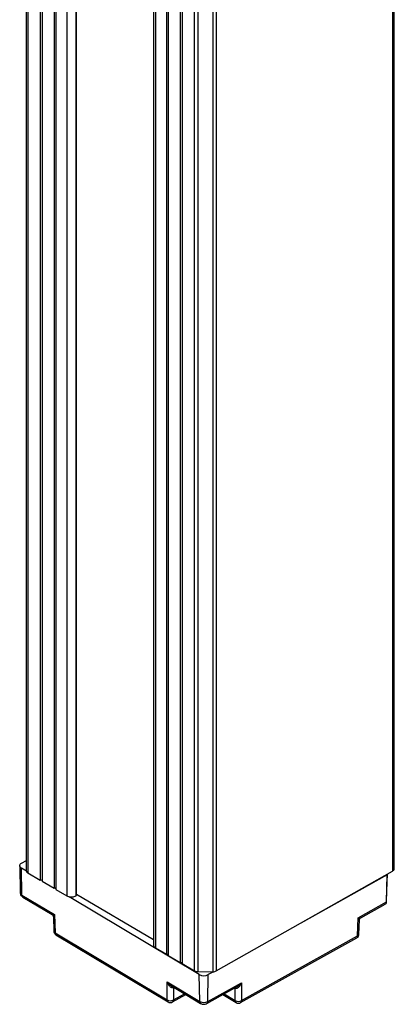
# Model space of a CAD drawing. Header units: millimetres. Extents: x 0 to 1189, y 0 to 841.
# Tile 4 of 12: x 568 to 589, y 224 to 279. Entities that reach past the tile are written whole.
import ezdxf

# ---------------------------------------------------------------- set-up
doc = ezdxf.new("R2010")
doc.units = ezdxf.units.MM

msp = doc.modelspace()

# ---------------------------------------------------------------- linework, layer by layer
at = {"color": 7, "linetype": 'Continuous', "lineweight": 25}
for p, q in [((588.8859, 231.4737), (588.8859, 366.203)), ((568.3451, 231.3291), (568.3451, 365.998)), ((568.4168, 365.9559), (568.4168, 231.2266)), ((588.7813, 366.0588), (588.7813, 231.3296)), ((569.1152, 365.5456), (569.1152, 230.8164)), ((569.2203, 365.4838), (569.2203, 230.7546)), ((569.8862, 365.0927), (569.8862, 230.3634)), ((569.9913, 365.0309), (569.9913, 230.3017)), ((570.6046, 364.6706), (570.6046, 229.9414)), ((571.1465, 230.0006), (571.1465, 364.3523)), ((575.4457, 361.8267), (575.4457, 227.1802)), ((575.546, 361.7678), (575.546, 227.0385)), ((576.1593, 361.4075), (576.1593, 226.6783)), ((576.2645, 361.3457), (576.2645, 226.6165)), ((576.9303, 360.9546), (576.9303, 226.2253)), ((577.0355, 360.8928), (577.0355, 226.1636)), ((577.7339, 225.7533), (577.7339, 360.4825)), ((577.91, 360.4394), (577.91, 225.7101)), ((578.7635, 225.7058), (578.7635, 360.4351)), ((578.9409, 360.4764), (578.9409, 225.7472)), ((567.9646, 231.624), (567.997, 230.1101)), ((568.3458, 231.317), (568.0628, 231.4862)), ((568.0861, 229.985), (568.0628, 231.4862)), ((568.0715, 231.7719), (568.3451, 231.9244)), ((568.4168, 231.2266), (569.1152, 230.8164)), ((578.9409, 225.7472), (588.7813, 231.3296)), ((588.4902, 231.117), (583.6582, 228.4233)), ((588.4581, 229.6109), (588.4902, 231.117)), ((588.4761, 230.2077), (588.4967, 231.1682)), ((588.4916, 231.1653), (588.4902, 231.117)), ((569.1152, 230.8164), (569.2203, 230.836)), ((569.2203, 230.7942), (569.1671, 230.8261)), ((569.2203, 230.7546), (569.8862, 230.3634)), ((569.8862, 230.3634), (569.9913, 230.3831)), ((568.0861, 229.985), (569.9088, 228.8954)), ((568.1377, 229.8742), (569.7729, 228.8967)), ((569.9913, 230.3333), (569.9279, 230.3712)), ((569.9913, 230.3017), (570.6046, 229.9414)), ((577.9965, 225.5479), (570.7237, 229.8955)), ((571.0996, 229.9389), (571.1031, 229.9409)), ((571.1465, 230.0349), (575.4457, 227.5093)), ((588.4581, 229.6109), (588.4761, 230.2077)), ((586.868, 228.7245), (588.4581, 229.6109)), ((587.0143, 228.724), (588.3831, 229.4871)), ((569.8453, 228.7736), (569.8696, 227.9707)), ((569.9088, 228.8954), (569.9397, 227.8744)), ((586.8371, 227.7041), (586.868, 228.7245)), ((586.9134, 227.804), (586.9374, 228.5977)), ((569.9397, 227.8744), (576.1976, 224.1334)), ((569.9912, 227.7636), (576.2491, 224.0226)), ((580.3569, 224.0915), (586.8371, 227.7041)), ((580.3049, 223.9805), (586.7852, 227.5931)), ((575.546, 227.0385), (576.1593, 226.6783)), ((576.1593, 226.6783), (576.2645, 226.6979)), ((576.2645, 226.6165), (576.9303, 226.2253)), ((576.9303, 226.2253), (577.0355, 226.245)), ((577.0355, 226.1636), (577.7339, 225.7533)), ((577.91, 225.7101), (578.7635, 225.7058)), ((578.0197, 224.0467), (577.9965, 225.5479)), ((578.4689, 224.0422), (578.4914, 225.5429)), ((578.7843, 225.7062), (578.4914, 225.5429)), ((576.1971, 225.1363), (578.0197, 224.0467)), ((576.1976, 224.1334), (576.1971, 225.1363)), ((576.436, 224.9135), (578.0713, 223.9359)), ((578.4689, 224.0422), (580.3563, 225.0944)), ((580.3563, 225.0944), (580.3569, 224.0915)), ((576.4991, 224.0189), (577.2408, 224.4323)), ((576.5507, 224.8174), (576.551, 224.1299)), ((578.417, 223.9312), (580.1062, 224.8729)), ((579.3105, 224.4293), (580.0549, 223.9843)), ((580.0034, 224.0951), (580.003, 224.7826))]:
    msp.add_line(p, q, dxfattribs=at)
at = {"color": 8, "linetype": 'Continuous', "lineweight": 25}
for p, q in [((571.0996, 364.3799), (571.0996, 229.9389)), ((571.1031, 364.3778), (571.1031, 229.9409)), ((576.5745, 224.8307), (576.5507, 224.8174)), ((576.551, 224.1299), (577.1698, 224.4748)), ((579.3797, 224.4679), (580.0034, 224.0951)), ((580.003, 224.7826), (579.9747, 224.7996))]:
    msp.add_line(p, q, dxfattribs=at)
at = {"color": 7, "linetype": 'Continuous', "lineweight": 25, "flags": 128}
msp.add_lwpolyline([(568.0628, 231.4862), (568.0202, 231.5172), (567.989, 231.5525), (567.9702, 231.5906), (567.9647, 231.6301), (567.9726, 231.6694), (567.9936, 231.7071), (568.027, 231.7417), (568.0715, 231.7719)], dxfattribs=at)
at = {"color": 8, "linetype": 'Continuous', "lineweight": 25, "flags": 128}
for points in [[(576.5514, 224.8445), (576.5498, 224.8379), (576.5476, 224.8157)], [(576.5507, 224.8174), (576.553, 224.8396), (576.5538, 224.8431)], [(580.003, 224.7826), (580.0006, 224.8049), (579.9986, 224.8129)], [(580.006, 224.7809), (580.0037, 224.8031), (580.0007, 224.8141)]]:
    msp.add_lwpolyline(points, dxfattribs=at)
at = {"color": 7, "linetype": 'Continuous', "lineweight": 25}
for centre, radius, start, end in [((568.4688, 231.3394), 0.1242, 184.75919, 245.21483), ((588.7172, 231.4862), 0.1692, 292.24225, 355.76935), ((570.8545, 230.4177), 0.5379, 242.31959, 297.10311), ((571.0766, 230.0058), 0.0701, 292.24225, 355.76935), ((570.1195, 227.9782), 0.25, 181.73082, 239.12906), ((586.6635, 227.8115), 0.25, 299.1388, 358.26813), ((575.6193, 227.1969), 0.1745, 185.4972, 245.15149), ((577.9044, 226.0684), 0.3583, 241.5714, 270.89123), ((578.2487, 226.0228), 0.5378, 242.02662, 296.81873), ((578.7724, 226.0689), 0.3631, 268.60273, 297.65511), ((576.3776, 224.4601), 0.373, 241.14256, 297.70279), ((576.3774, 224.2372), 0.25, 239.12906, 299.1388), ((578.2487, 224.4777), 0.4881, 242.02662, 296.81873), ((580.1834, 224.4218), 0.373, 241.14256, 297.70279), ((580.1832, 224.1989), 0.25, 239.12906, 299.1388)]:
    msp.add_arc(centre, radius, start, end, dxfattribs=at)
at = {"color": 8, "linetype": 'Continuous', "lineweight": 25}
for centre, radius, start, end in [((568.1539, 230.1276), 0.1578, 186.34491, 244.58225), ((568.2107, 229.9756), 0.1249, 175.66364, 234.22904), ((569.99, 227.9847), 0.1213, 186.66258, 245.45269), ((570.0642, 227.865), 0.1249, 175.66364, 234.22904), ((586.7148, 227.6937), 0.1227, 304.99188, 4.88312), ((586.7887, 227.8202), 0.1258, 292.66344, 352.58087), ((576.3221, 224.124), 0.1249, 175.66364, 234.22904), ((576.4288, 224.1194), 0.1227, 304.99188, 4.88312), ((578.1443, 224.0373), 0.1249, 175.66392, 234.22547), ((578.35, 224.0303), 0.1195, 303.13938, 5.68497), ((580.1279, 224.0856), 0.1249, 175.66364, 234.22904), ((580.2346, 224.0811), 0.1227, 304.99188, 4.88312)]:
    msp.add_arc(centre, radius, start, end, dxfattribs=at)
at = {"color": 7, "linetype": 'Continuous', "lineweight": 25}
for points, knots in [([(567.9977, 230.1101), (568.0017, 230.077), (568.0094, 230.0138), (568.0613, 229.9301), (568.1116, 229.8933), (568.1377, 229.8742)], [0, 0, 0, 0, 0.3468366, 0.6615551, 1, 1, 1, 1]), ([(588.3813, 229.491), (588.3878, 229.4931), (588.4175, 229.5026), (588.4476, 229.5458), (588.4547, 229.5899), (588.4581, 229.6109)], [0, 0, 0, 0, 0.1293753, 0.5851643, 1, 1, 1, 1]), ([(569.7718, 228.8973), (569.7822, 228.8902), (569.8031, 228.8756), (569.8262, 228.8446), (569.8418, 228.8093), (569.8442, 228.7841), (569.8454, 228.7717)], [0, 0, 0, 0, 0.2469678, 0.5013819, 0.7550709, 1, 1, 1, 1]), ([(586.9374, 228.5978), (586.9387, 228.6105), (586.9415, 228.6363), (586.958, 228.672), (586.9822, 228.7029), (587.0037, 228.717), (587.0143, 228.724)], [0, 0, 0, 0, 0.2467887, 0.5013251, 0.7551654, 1, 1, 1, 1]), ([(576.5476, 224.8157), (576.5355, 224.8112), (576.5102, 224.8017), (576.4661, 224.8084), (576.4182, 224.8305), (576.3478, 224.8855), (576.267, 224.9866), (576.2206, 225.0859), (576.1971, 225.1363)], [0, 0, 0, 0, 0.0824999, 0.173119, 0.2806528, 0.4086867, 0.7001442, 1, 1, 1, 1]), ([(580.3563, 225.0944), (580.3322, 225.0445), (580.2845, 224.9462), (580.2031, 224.8467), (580.133, 224.793), (580.0856, 224.7719), (580.0423, 224.7661), (580.0177, 224.7761), (580.006, 224.7809)], [0, 0, 0, 0, 0.29985563, 0.59131286, 0.71931841, 0.82688043, 0.91749004, 1, 1, 1, 1]), ([(576.5507, 224.8174), (576.5501, 224.8171), (576.5491, 224.8165), (576.548, 224.816), (576.5476, 224.8157)], [0, 0, 0, 0, 0.5600016, 1, 1, 1, 1]), ([(580.006, 224.7809), (580.0055, 224.7812), (580.0045, 224.7818), (580.0035, 224.7824), (580.003, 224.7826)], [0, 0, 0, 0, 0.5599984, 1, 1, 1, 1]), ([(578.0713, 223.9359), (578.1001, 223.922), (578.1612, 223.8925), (578.2702, 223.884), (578.3585, 223.9015), (578.405, 223.9251), (578.417, 223.9312)], [0, 0, 0, 0, 0.2664637, 0.5637247, 0.8878846, 1, 1, 1, 1])]:
    msp.add_open_spline(points, degree=3, knots=knots, dxfattribs=at)
at = {"color": 8, "linetype": 'Continuous', "lineweight": 25}
for points, knots in [([(569.7734, 228.8973), (569.7874, 228.8931), (569.8165, 228.8842), (569.8773, 228.8916), (569.9088, 228.8954)], [0, 0, 0, 0, 0.4819406, 1, 1, 1, 1]), ([(569.9088, 228.8954), (569.8903, 228.8692), (569.855, 228.8192), (569.8493, 228.7884), (569.8465, 228.7738)], [0, 0, 0, 0, 0.5237467, 1, 1, 1, 1]), ([(586.9372, 228.5977), (586.9372, 228.5979), (586.9414, 228.6074), (586.9217, 228.6484), (586.886, 228.6989), (586.868, 228.7245)], [0, 0, 0, 0, 0.0088884, 0.4974058, 1, 1, 1, 1]), ([(586.868, 228.7245), (586.9007, 228.7201), (586.9652, 228.7113), (586.9981, 228.7198), (587.0143, 228.724)], [0, 0, 0, 0, 0.5071441, 1, 1, 1, 1]), ([(576.1971, 225.1363), (576.2328, 225.0923), (576.3017, 225.0073), (576.3927, 224.9444), (576.4365, 224.9141)], [0, 0, 0, 0, 0.5180594, 1, 1, 1, 1]), ([(580.1062, 224.8729), (580.1526, 224.9036), (580.2467, 224.9659), (580.3194, 225.0511), (580.3563, 225.0944)], [0, 0, 0, 0, 0.4928559, 1, 1, 1, 1])]:
    msp.add_open_spline(points, degree=3, knots=knots, dxfattribs=at)

doc.saveas('drawing.dxf')
